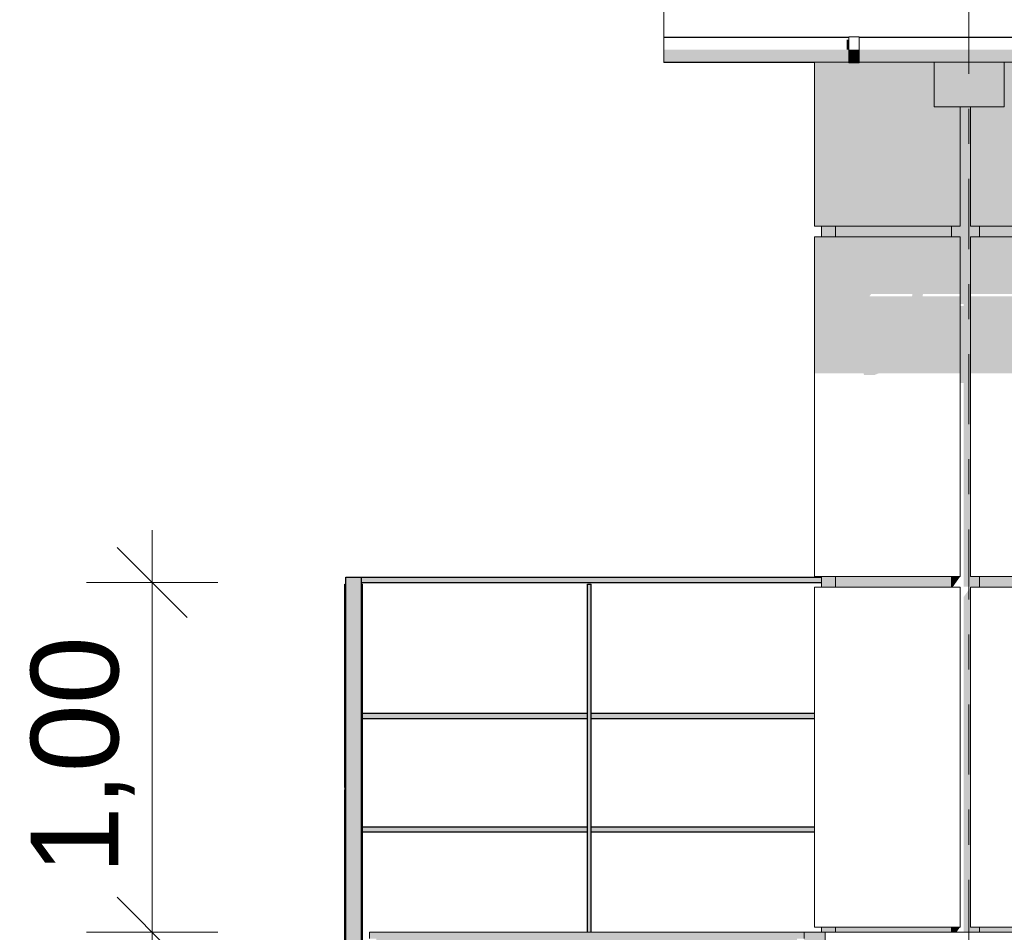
# Model space of a CAD drawing. Header units: metres. Extents: x -111 to -1, y -8 to 26.
# Tile 7 of 209: x -60.46 to -57.65, y 3.35 to 5.95. Entities that reach past the tile are written whole.
import ezdxf
from ezdxf.enums import TextEntityAlignment as Align

# ---------------------------------------------------------------- set-up
doc = ezdxf.new("R2010")
doc.units = ezdxf.units.M
doc.header["$MEASUREMENT"] = 0
doc.linetypes.add('Raster', pattern=[0.4, 0.2, -0.1, 0, -0.1])
for name, color, linetype in [('10 Wand außen', 7, 'Continuous'), ('20 Decke', 7, 'Continuous'), ('20 Träger', 7, 'Continuous'), ('30 Dachaufbau', 7, 'Continuous'), ('30 Dachentwässerung', 7, 'Continuous'), ('40 Absturzsicherung', 7, 'Continuous'), ('50 Sanitäreinrichtung', 7, 'Continuous'), ('90 Achsraster', 7, 'Continuous'), ('94 Genehmigungsplanung Bemaßung', 7, 'Continuous')]:
    doc.layers.add(name, color=color, linetype=linetype)
doc.styles.add('ERSTELLTER_STIL_1', font='arial.ttf')
doc.styles.add('ERSTELLTER_STIL_2', font='arial.ttf')
doc.dimstyles.new('ERSTELLTER_STIL__1', dxfattribs={"dimtxt": 0.25, "dimasz": 0.19, "dimexe": 0.18, "dimexo": 0.1, "dimgap": 0, "dimtad": 1, "dimtih": 1, "dimtoh": 1, "dimzin": 0, "dimdsep": 46, "dimtxsty": 'ERSTELLTER_STIL_2', "dimblk": 'ARROWHEAD_6', "dimblk1": 'ARROWHEAD_6', "dimblk2": 'ARROWHEAD_6', "dimcen": 0.09, "dimclrd": 7, "dimclre": 7, "dimclrt": 7, "dimazin": 0, "dimtfac": 1, "dimtdec": 4, "dimtmove": 0, "dimatfit": 3, "dimfxl": 1, "dimtolj": 1, "dimtzin": 0, "dimarcsym": 0})
doc.dimstyles.new('ERSTELLTER_STIL__3', dxfattribs={"dimtxt": 0.25, "dimasz": 0.19, "dimexe": 0.18, "dimexo": 0.1, "dimgap": 0, "dimtad": 1, "dimzin": 0, "dimdsep": 46, "dimtxsty": 'ERSTELLTER_STIL_2', "dimblk": 'ARROWHEAD_6', "dimblk1": 'ARROWHEAD_6', "dimblk2": 'ARROWHEAD_6', "dimcen": 0.09, "dimclrd": 7, "dimclre": 7, "dimclrt": 7, "dimazin": 0, "dimtfac": 1, "dimtdec": 4, "dimtmove": 0, "dimatfit": 3, "dimfxl": 1, "dimtolj": 1, "dimtzin": 0, "dimarcsym": 0})

# ---------------------------------------------------------------- blocks, each defined once
blk = doc.blocks.new('*D120', base_point=(-27236.1321, 0))
at = {"layer": '94 Genehmigungsplanung Bemaßung', "color": 7, "linetype": 'Continuous', "lineweight": 13}
for p, q in [((-58.1625, 9.3843), (-58.1625, 9.7593)), ((-17.3411, 9.3843), (-17.3411, 9.7593)), ((-58.0625, 9.6718), (-58.2625, 9.4718)), ((-17.2411, 9.6718), (-17.4411, 9.4718)), ((-58.3125, 9.5718), (-58.1625, 9.5718)), ((-58.1625, 9.5718), (-17.3411, 9.5718))]:
    blk.add_line(p, q, dxfattribs=at)
at = {"layer": '94 Genehmigungsplanung Bemaßung', "color": 7, "lineweight": 13, "insert": (-38.1808, 9.6218), "char_height": 0.25, "attachment_point": 7, "style": 'ERSTELLTER_STIL_2'}
blk.add_mtext('\\A1;{\\pql;\\fArial|b0|i0|c0|p0;\\W1.000000;40,82}', dxfattribs=at)
blk = doc.blocks.new('ARROWHEAD_6')
at = {"color": 0, "linetype": 'Continuous', "lineweight": 0}
for p, q in [((-0.5, -0.5), (0.5, 0.5)), ((0, 0), (-1, 0))]:
    blk.add_line(p, q, dxfattribs=at)
blk = doc.blocks.new('*D123', base_point=(-27236.1321, 0))
at = {"layer": '94 Genehmigungsplanung Bemaßung', "color": 7, "linetype": 'Continuous', "lineweight": 13}
for p, q in [((-58.1625, 8.6208), (-58.1625, 8.9958)), ((-57.7525, 8.6208), (-57.7525, 8.9958)), ((-58.0625, 8.9083), (-58.2625, 8.7083)), ((-57.6525, 8.9083), (-57.8525, 8.7083)), ((-58.3125, 8.8083), (-58.1625, 8.8083)), ((-58.1625, 8.8083), (-57.7525, 8.8083))]:
    blk.add_line(p, q, dxfattribs=at)
at = {"layer": '94 Genehmigungsplanung Bemaßung', "color": 7, "lineweight": 13, "insert": (-58.6439, 8.8583), "char_height": 0.25, "attachment_point": 7, "style": 'ERSTELLTER_STIL_2'}
blk.add_mtext('\\A1;{\\pql;\\fArial|b0|i0|c0|p0;\\W1.000000;41}', dxfattribs=at)
blk = doc.blocks.new('*D136', base_point=(-27236.1321, 0))
at = {"layer": '94 Genehmigungsplanung Bemaßung', "color": 7, "linetype": 'Continuous', "lineweight": 13}
for p, q in [((-60.1824, 3.45), (-59.9824, 3.25)), ((-59.8949, 3.35), (-60.2699, 3.35)), ((-60.0824, -0.0205), (-60.0824, 3.35)), ((-60.1824, 0.0795), (-59.9824, -0.1205)), ((-59.8949, -0.0205), (-60.2699, -0.0205)), ((-60.0824, -0.1705), (-60.0824, -0.0205))]:
    blk.add_line(p, q, dxfattribs=at)
at = {"layer": '94 Genehmigungsplanung Bemaßung', "color": 7, "lineweight": 13, "insert": (-60.1324, 1.3311), "char_height": 0.25, "attachment_point": 7, "rotation": 90, "style": 'ERSTELLTER_STIL_2'}
blk.add_mtext('\\A1;{\\pql;\\fArial|b0|i0|c0|p0;\\W1.000000;3,37}', dxfattribs=at)
blk = doc.blocks.new('*D137', base_point=(-27236.1321, 0))
at = {"layer": '94 Genehmigungsplanung Bemaßung', "color": 7, "linetype": 'Continuous', "lineweight": 13}
for p, q in [((-60.0824, 4.3481), (-60.0824, 4.4981)), ((-59.9824, 4.2481), (-60.1824, 4.4481)), ((-59.8949, 4.3481), (-60.2699, 4.3481)), ((-60.0824, 3.35), (-60.0824, 4.3481)), ((-60.1824, 3.45), (-59.9824, 3.25)), ((-59.8949, 3.35), (-60.2699, 3.35))]:
    blk.add_line(p, q, dxfattribs=at)
at = {"layer": '94 Genehmigungsplanung Bemaßung', "color": 7, "lineweight": 13, "insert": (-60.1324, 3.5154), "char_height": 0.25, "attachment_point": 7, "rotation": 90, "style": 'ERSTELLTER_STIL_2'}
blk.add_mtext('\\A1;{\\pql;\\fArial|b0|i0|c0|p0;\\W1.000000;1,00}', dxfattribs=at)
blk = doc.blocks.new('Standard-Rastermarker[22]_1', base_point=(-57.7525, 10))
at = {"layer": '90 Achsraster', "color": 14, "linetype": 'Raster', "lineweight": 18, "true_color": 0xa80000}
blk.add_line((-57.7525, 9), (-57.7525, -1), dxfattribs=at)
at = {"layer": '90 Achsraster', "color": 14, "lineweight": 18, "true_color": 0xa80000, "style": 'ERSTELLTER_STIL_1'}
for tag, p in [('AC_MarkerText_1_0', (-57.7525, 10.5)), ('AC_MarkerText_1_1', (-57.7525, -2.2))]:
    blk.add_attdef(tag, text='', height=0.3, rotation=360, dxfattribs=at).set_placement(p, align=Align.TOP_CENTER)

msp = doc.modelspace()

# ---------------------------------------------------------------- hatches: boundary and pattern name
at = {"layer": '20 Decke', "linetype": 'Continuous', "lineweight": 0, "true_color": 0x000000}
for points in [[(-59.4425, 3.3322), (-59.4425, 3.1694), (-58.2425, 3.1694), (-58.2425, 3.3322), (-58.2225, 3.3322), (-58.2225, 3.35), (-59.4625, 3.35), (-59.4625, 3.3322)], [(-58.1625, 3.35), (-58.2225, 3.35), (-58.2225, 3.05), (-58.1625, 3.05)]]:
    msp.add_hatch(color=18, dxfattribs=at).paths.add_polyline_path(points)
at = {"layer": '20 Träger', "linetype": 'Continuous', "lineweight": 0, "true_color": 0x000000}
for points in [[(-57.8511, 5.9044), (-57.8511, 5.9034), (-57.6511, 5.9034), (-57.6511, 5.9044)], [(-57.6511, 5.8334), (-57.8511, 5.8334), (-57.8511, 5.7062), (-57.6511, 5.7062)]]:
    msp.add_hatch(color=18, dxfattribs=at).paths.add_polyline_path(points)
at = {"layer": '30 Dachentwässerung', "linetype": 'Continuous', "lineweight": 0, "true_color": 0x000000}
for points in [[(-58.095, 5.8975), (-58.1005, 5.8975), (-58.1005, 5.8684), (-58.095, 5.8684)], [(-58.6225, 5.8428), (-58.095, 5.8428), (-58.095, 5.8684), (-58.6225, 5.8684)], [(-58.065, 5.8413), (-58.065, 5.8684), (-58.095, 5.8684), (-58.095, 5.8413)], [(-58.065, 5.8684), (-58.065, 5.8428), (-57.395, 5.8428), (-57.395, 5.8684)], [(-58.095, 5.8428), (-58.6225, 5.8428), (-58.6225, 5.8334), (-58.095, 5.8334)], [(-58.6225, 5.8334), (-58.6225, 5.8324), (-58.1925, 5.8324), (-58.1925, 5.8334)], [(-58.065, 5.8314), (-58.065, 5.8413), (-58.095, 5.8413), (-58.095, 5.8314)], [(-58.065, 5.8428), (-58.065, 5.8334), (-57.395, 5.8334), (-57.395, 5.8428)]]:
    msp.add_hatch(color=18, dxfattribs=at).paths.add_polyline_path(points)
at = {"layer": '40 Absturzsicherung', "linetype": 'Continuous', "lineweight": 0, "true_color": 0x000000}
for points in [[(-59.53, 4.3631), (-59.53, 1.447), (-59.485, 1.447), (-59.485, 4.3631)], [(-59.485, 4.3631), (-59.485, 4.3481), (-58.1725, 4.3481), (-58.1725, 4.3631)], [(-59.5325, 4.3431), (-59.5325, 3.7633), (-59.53, 3.7633), (-59.53, 4.3431)], [(-59.485, 4.3431), (-59.485, 3.7633), (-59.4825, 3.7633), (-59.4825, 4.3431)], [(-58.84, 4.3431), (-58.84, 3.35), (-58.83, 3.35), (-58.83, 4.3431)], [(-59.4825, 3.96), (-58.84, 3.96), (-58.84, 3.975), (-59.4825, 3.975)], [(-58.83, 3.96), (-58.1925, 3.96), (-58.1925, 3.975), (-58.83, 3.975)], [(-59.5325, 3.7633), (-59.5325, 3.7564), (-59.53, 3.7564), (-59.53, 3.7633)], [(-59.5325, 3.1801), (-59.53, 3.1801), (-59.53, 3.7564), (-59.5325, 3.7564)], [(-59.485, 3.7633), (-59.485, 3.7564), (-59.4825, 3.7564), (-59.4825, 3.7633)], [(-59.485, 3.1801), (-59.4825, 3.1801), (-59.4825, 3.7564), (-59.485, 3.7564)], [(-59.4825, 3.6514), (-59.4825, 3.6364), (-58.84, 3.6364), (-58.84, 3.6514)], [(-58.83, 3.6364), (-58.1925, 3.6364), (-58.1925, 3.6514), (-58.83, 3.6514)]]:
    msp.add_hatch(color=18, dxfattribs=at).paths.add_polyline_path(points)
at = {"layer": '50 Sanitäreinrichtung', "linetype": 'Continuous', "lineweight": 0, "true_color": 0x000000}
for points in [[(-58.095, 5.9044), (-58.1925, 5.9044), (-58.1925, 5.9034), (-58.095, 5.9034)], [(-58.065, 5.9034), (-57.8511, 5.9034), (-57.8511, 5.9044), (-58.065, 5.9044)], [(-58.1925, 5.8334), (-58.1925, 5.365), (-57.7772, 5.365), (-57.7772, 5.7062), (-57.8511, 5.7062), (-57.8511, 5.8334), (-58.065, 5.8334), (-58.065, 5.8314), (-58.095, 5.8314), (-58.095, 5.8334)], [(-57.7472, 5.365), (-57.5025, 5.365), (-57.5025, 5.55), (-55.7772, 5.55), (-55.7772, 5.8334), (-55.965, 5.8334), (-55.965, 5.8314), (-55.995, 5.8314), (-55.995, 5.8334), (-56.665, 5.8334), (-56.665, 5.8314), (-56.695, 5.8314), (-56.695, 5.8334), (-57.365, 5.8334), (-57.365, 5.8314), (-57.395, 5.8314), (-57.395, 5.8334), (-57.6511, 5.8334), (-57.6511, 5.7062), (-57.7472, 5.7062)], [(-57.8022, 5.335), (-57.7772, 5.335), (-57.7772, 5.1433), (-57.7672, 5.1433), (-57.7672, 5.137), (-57.7772, 5.137), (-57.7772, 4.9173), (-57.7672, 4.9173), (-57.7672, 4.3367), (-57.7222, 4.3367), (-57.7222, 4.365), (-57.7472, 4.365), (-57.7472, 5.335), (-57.7222, 5.335), (-57.7222, 5.365), (-57.7472, 5.365), (-57.7472, 5.7062), (-57.7772, 5.7062), (-57.7772, 5.365), (-57.8022, 5.365)], [(-58.1725, 5.335), (-58.133, 5.335), (-58.133, 5.365), (-58.1725, 5.365)], [(-57.8022, 5.365), (-58.133, 5.365), (-58.133, 5.335), (-57.8022, 5.335)], [(-57.7222, 5.365), (-57.7222, 5.335), (-57.5025, 5.335), (-57.5025, 5.365)], [(-57.7472, 5.335), (-57.7472, 5.1716), (-57.5025, 5.1716), (-57.5025, 5.335)], [(-57.7472, 4.9455), (-57.5025, 4.9455), (-57.5025, 5.1653), (-57.7472, 5.1653)], [(-58.133, 4.365), (-58.1725, 4.365), (-58.1725, 4.335), (-58.133, 4.335)], [(-57.8022, 4.365), (-58.133, 4.365), (-58.133, 4.335), (-57.8022, 4.335)], [(-57.7772, 4.365), (-57.8022, 4.365), (-57.8022, 4.3367), (-57.7972, 4.3367)], [(-55.8022, 4.365), (-57.7222, 4.365), (-57.7222, 4.335), (-55.8022, 4.335)], [(-57.7472, 4.335), (-57.7672, 4.3067), (-57.7672, 3.35), (-57.7222, 3.35), (-57.7222, 3.365), (-57.7472, 3.365)], [(-58.1725, 3.365), (-58.1725, 3.35), (-58.133, 3.35), (-58.133, 3.365)], [(-58.133, 3.365), (-58.133, 3.35), (-57.8022, 3.35), (-57.8022, 3.365)], [(-57.7772, 3.365), (-57.8022, 3.365), (-57.8022, 3.35), (-57.7878, 3.35)], [(-57.7222, 3.35), (-55.8022, 3.35), (-55.8022, 3.365), (-57.7222, 3.365)]]:
    msp.add_hatch(color=18, dxfattribs=at).paths.add_polyline_path(points)
h = msp.add_hatch(color=18, dxfattribs=at)
h.paths.add_polyline_path([(-57.7772, 5.335), (-58.1925, 5.335), (-58.1925, 4.9455), (-58.0531, 4.9455), (-58.051, 4.9406), (-58.021, 4.9406), (-58.0091, 4.9455), (-57.7772, 4.9455), (-57.7772, 5.1653), (-57.8844, 5.1653), (-57.8831, 5.1716), (-57.7772, 5.1716)])
h.paths.add_polyline_path([(-58.0356, 5.1653), (-58.0312, 5.1716), (-57.9131, 5.1716), (-57.9144, 5.1653)], flags=0)

# ---------------------------------------------------------------- linework, layer by layer
at = {"layer": '10 Wand außen', "color": 7, "linetype": 'Continuous', "lineweight": 13}
for p, q in [((-57.8022, 3.35), (-58.1625, 3.35)), ((-58.1625, 3.35), (-58.1625, -0.0085)), ((-55.8022, 3.35), (-57.7222, 3.35))]:
    msp.add_line(p, q, dxfattribs=at)
at = {"layer": '20 Decke', "color": 7, "linetype": 'Continuous', "lineweight": 13}
for p, q in [((-59.4625, 3.3322), (-59.4625, 3.35)), ((-59.4625, 3.35), (-58.2225, 3.35)), ((-58.2225, 3.3322), (-58.2225, 3.35)), ((-58.2225, 3.35), (-58.1725, 3.35))]:
    msp.add_line(p, q, dxfattribs=at)
at = {"layer": '20 Träger', "color": 7, "linetype": 'Continuous', "lineweight": 18}
for p, q in [((-57.8511, 5.9044), (-57.8511, 5.9034)), ((-57.6511, 5.9044), (-57.6511, 5.9034)), ((-57.8511, 5.8334), (-57.8511, 5.7062)), ((-57.6511, 5.8334), (-57.6511, 5.7062)), ((-57.8511, 5.7062), (-57.6511, 5.7062))]:
    msp.add_line(p, q, dxfattribs=at)
at = {"layer": '30 Dachaufbau', "color": 7, "linetype": 'Continuous', "lineweight": 13}
for p, q in [((-58.6225, 5.9044), (-58.6225, 6.0035)), ((-58.095, 5.9044), (-58.6225, 5.9044)), ((-57.395, 5.9044), (-58.065, 5.9044))]:
    msp.add_line(p, q, dxfattribs=at)
at = {"layer": '30 Dachentwässerung', "color": 7, "linetype": 'Continuous', "lineweight": 13}
for p, q in [((-58.6225, 5.9034), (-58.095, 5.9034)), ((-58.6225, 5.9034), (-58.6225, 5.8684)), ((-58.095, 5.8684), (-58.095, 5.9054)), ((-58.065, 5.9054), (-58.095, 5.9054)), ((-58.065, 5.8684), (-58.065, 5.9054)), ((-58.065, 5.9034), (-57.395, 5.9034)), ((-58.6225, 5.8684), (-58.6225, 5.8428)), ((-58.095, 5.8413), (-58.095, 5.8684)), ((-58.065, 5.8413), (-58.065, 5.8684)), ((-58.6225, 5.8428), (-58.6225, 5.8334)), ((-58.6225, 5.8334), (-58.095, 5.8334)), ((-58.6225, 5.8324), (-58.6225, 5.8334)), ((-58.6225, 5.8324), (-58.1925, 5.8324)), ((-58.095, 5.8314), (-58.095, 5.8413)), ((-58.065, 5.8314), (-58.095, 5.8314)), ((-58.065, 5.8314), (-58.065, 5.8413)), ((-58.065, 5.8334), (-57.395, 5.8334))]:
    msp.add_line(p, q, dxfattribs=at)
at = {"layer": '40 Absturzsicherung', "color": 250, "linetype": 'Continuous', "lineweight": 25, "true_color": 0x191919}
for p, q in [((-59.53, 4.3631), (-59.485, 4.3631)), ((-59.53, 1.447), (-59.53, 4.3631)), ((-59.485, 1.447), (-59.485, 4.3631)), ((-59.485, 4.3631), (-58.1725, 4.3631)), ((-59.5325, 4.3431), (-59.53, 4.3431)), ((-59.5325, 3.7633), (-59.5325, 4.3431)), ((-59.485, 4.3481), (-58.1725, 4.3481)), ((-59.485, 4.3431), (-59.4825, 4.3431)), ((-59.4825, 3.7633), (-59.4825, 4.3431)), ((-58.84, 4.3431), (-58.83, 4.3431)), ((-58.84, 3.35), (-58.84, 4.3431)), ((-58.83, 3.35), (-58.83, 4.3431)), ((-59.4825, 3.975), (-58.84, 3.975)), ((-58.83, 3.975), (-58.1925, 3.975)), ((-59.4825, 3.96), (-58.84, 3.96)), ((-58.83, 3.96), (-58.1925, 3.96)), ((-59.53, 3.7633), (-59.5325, 3.7633)), ((-59.5325, 3.7633), (-59.5325, 3.7564)), ((-59.5325, 3.7564), (-59.53, 3.7564)), ((-59.5325, 3.1801), (-59.5325, 3.7564)), ((-59.4825, 3.7633), (-59.485, 3.7633)), ((-59.485, 3.7564), (-59.4825, 3.7564)), ((-59.4825, 3.7564), (-59.4825, 3.7633)), ((-59.4825, 3.1801), (-59.4825, 3.7564)), ((-59.4825, 3.6514), (-58.84, 3.6514)), ((-59.4825, 3.6364), (-58.84, 3.6364)), ((-58.83, 3.6514), (-58.1925, 3.6514)), ((-58.83, 3.6364), (-58.1925, 3.6364))]:
    msp.add_line(p, q, dxfattribs=at)
at = {"layer": '50 Sanitäreinrichtung', "color": 251, "linetype": 'Continuous', "lineweight": 18, "true_color": 0x5f5f5f}
for p, q in [((-58.1925, 5.9044), (-58.1925, 5.9034)), ((-58.1925, 5.8334), (-58.1925, 5.365)), ((-57.7772, 5.365), (-57.7772, 5.7062)), ((-57.7472, 5.365), (-57.7472, 5.7062)), ((-58.1925, 5.365), (-57.7772, 5.365)), ((-58.1725, 5.365), (-58.1725, 5.335)), ((-58.133, 5.365), (-58.133, 5.335)), ((-57.8022, 5.365), (-57.8022, 5.335)), ((-57.7472, 5.365), (-57.5025, 5.365)), ((-57.7222, 5.335), (-57.7222, 5.365)), ((-58.1925, 5.335), (-57.7772, 5.335)), ((-58.1925, 5.335), (-58.1925, 4.365)), ((-57.7772, 4.365), (-57.7772, 5.335)), ((-57.7472, 4.365), (-57.7472, 5.335)), ((-57.7472, 5.335), (-57.5025, 5.335)), ((-58.1925, 4.365), (-57.7772, 4.365)), ((-58.1725, 4.335), (-58.1725, 4.365)), ((-58.133, 4.365), (-58.133, 4.335)), ((-57.8022, 4.335), (-57.8022, 4.365)), ((-57.7472, 4.365), (-55.7772, 4.365)), ((-57.7222, 4.335), (-57.7222, 4.365)), ((-58.1925, 4.335), (-57.7772, 4.335)), ((-58.1925, 4.335), (-58.1925, 3.365)), ((-57.7772, 3.365), (-57.7772, 4.335)), ((-57.7472, 3.365), (-57.7472, 4.335)), ((-57.7472, 4.335), (-55.7772, 4.335)), ((-58.1925, 3.365), (-57.7772, 3.365)), ((-58.1725, 3.35), (-58.1725, 3.365)), ((-58.1625, 3.35), (-58.1725, 3.35)), ((-58.133, 3.365), (-58.133, 3.35)), ((-58.1325, 3.35), (-58.1325, 3.365)), ((-57.8022, 3.35), (-57.8022, 3.365)), ((-57.8022, 3.35), (-57.7222, 3.35)), ((-57.7472, 3.365), (-55.7772, 3.365)), ((-57.7222, 3.35), (-57.7222, 3.365))]:
    msp.add_line(p, q, dxfattribs=at)

# ---------------------------------------------------------------- block references
at = {"layer": '90 Achsraster', "color": 7, "linetype": 'Continuous', "lineweight": 18}
msp.add_blockref('Standard-Rastermarker[22]_1', (-57.7525, 10), dxfattribs=at)

# ---------------------------------------------------------------- dimensions: what is measured, and where the dimension line sits
at = {"layer": '94 Genehmigungsplanung Bemaßung', "color": 7, "linetype": 'Continuous', "lineweight": 13}
for base, p2, picture, middle in [((-57.7525, 8.8083), (-57.7525, 10.35), '*D123', (-58.4536, 8.9833)), ((-17.3411, 9.5718), (-17.3411, -0.4), '*D120', (-37.762, 9.7468))]:
    dim = msp.add_linear_dim(base=base, p1=(-58.1625, 3.35), p2=p2, dimstyle='ERSTELLTER_STIL__1', dxfattribs=at)
    dim.commit()
    dim.dimension.update_dxf_attribs({"geometry": picture, "text_midpoint": middle, "dimtype": 160})
for base, p1, p2, picture, middle in [((-60.0824, 4.3481), (-59.4625, 3.35), (-59.485, 4.3481), '*D137', (-60.2574, 3.839)), ((-60.0824, 3.35), (-60.0823, -0.0205), (-59.4625, 3.35), '*D136', (-60.2574, 1.6547))]:
    dim = msp.add_linear_dim(base=base, p1=p1, p2=p2, angle=90, dimstyle='ERSTELLTER_STIL__3', dxfattribs=at)
    dim.commit()
    dim.dimension.update_dxf_attribs({"geometry": picture, "text_midpoint": middle, "dimtype": 160, "text_rotation": 90})

doc.saveas('drawing.dxf')
